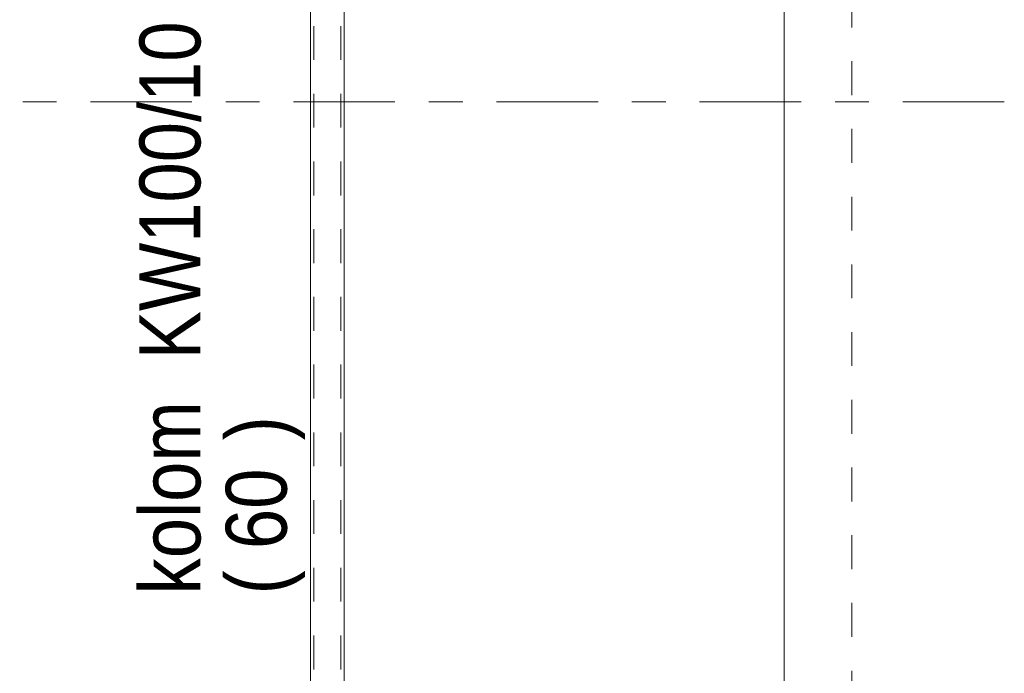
# Model space of a CAD drawing. Header units: millimetres. Extents: x -914 to -73, y -1403 to -809.
# Tile 19 of 79: x -793 to -764, y -1211 to -1192. Entities that reach past the tile are written whole.
import ezdxf

# ---------------------------------------------------------------- set-up
doc = ezdxf.new("R2010")
doc.units = ezdxf.units.MM
for name, pattern in [('XKITLINE00', [0]), ('XKITLINE01', [4, 1, -1, 1, -1]), ('XKITLINE03', [6, 3, -1, 1, -1])]:
    doc.linetypes.add(name, pattern=pattern)
for name, color, linetype, lineweight in [('Onderdeel', 2, 'Continuous', 0), ('Onderdeel label', 2, 'Continuous', 0), ('Stramien', 4, 'Continuous', 0)]:
    doc.layers.add(name, color=color, linetype=linetype, lineweight=lineweight)
doc.styles.add('ARIAL', font='arial.ttf')

msp = doc.modelspace()

# ---------------------------------------------------------------- linework, layer by layer
at = {"layer": 'Onderdeel', "linetype": 'XKITLINE00', "lineweight": 0}
for p, q in [((-784.314, -1185.706), (-784.314, -1213.636)), ((-783.314, -1185.706), (-783.314, -1213.636)), ((-770.314, -1185.596), (-770.314, -1213.746))]:
    msp.add_line(p, q, dxfattribs=at)
at = {"layer": 'Onderdeel', "linetype": 'XKITLINE01', "lineweight": 0}
for p, q in [((-784.214, -1185.706), (-784.214, -1213.636)), ((-783.414, -1185.706), (-783.414, -1213.636)), ((-768.314, -1213.746), (-768.314, -1185.446)), ((-768.314, -1213.746), (-768.314, -1185.446))]:
    msp.add_line(p, q, dxfattribs=at)
at = {"layer": 'Stramien', "linetype": 'XKITLINE03', "lineweight": 0}
for p, q in [((-770.315, -1375.696), (-770.315, -1147.946)), ((-880.815, -1193.946), (-445.815, -1193.946))]:
    msp.add_line(p, q, dxfattribs=at)

# ---------------------------------------------------------------- texts
at = {"layer": 'Onderdeel label', "style": 'ARIAL', "width": 0.85}
for s, p in [('KW100/10', (-787.564, -1201.548)), ('kolom', (-787.564, -1208.492)), (')', (-785.014, -1203.943)), ('60', (-785.014, -1207.153)), ('(', (-785.014, -1208.492))]:
    msp.add_text(s, height=1.8, rotation=90.0002, dxfattribs=at).set_placement(p)

doc.saveas('drawing.dxf')
